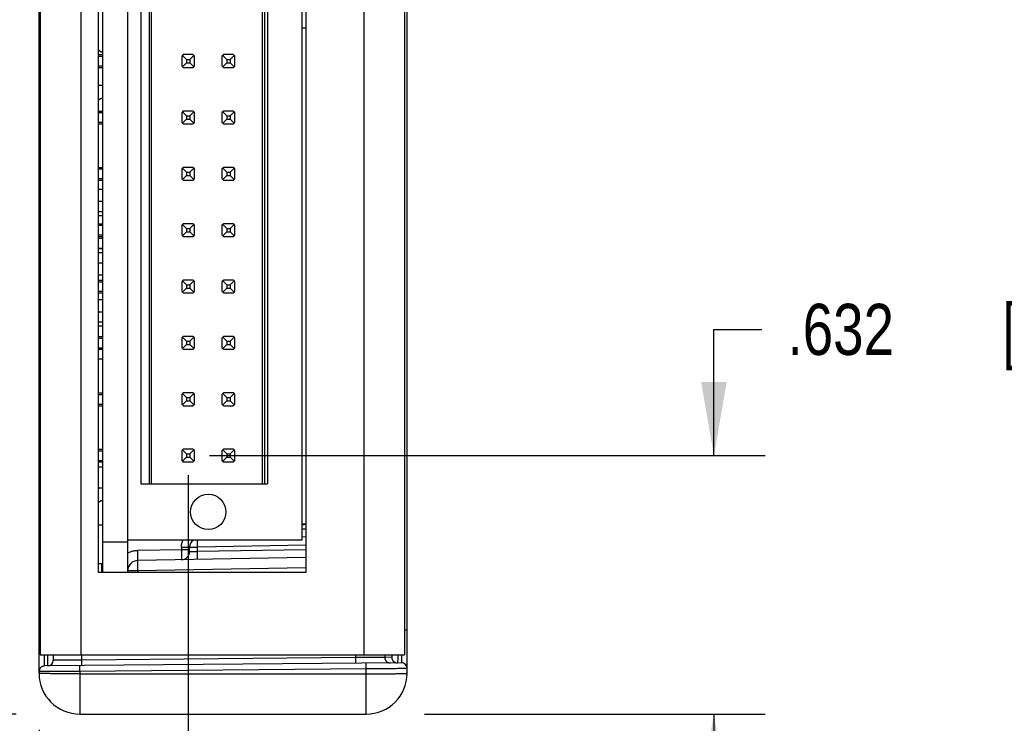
# Model space of a CAD drawing. Header units: inches. Extents: x 0.2 to 16.8, y 0.1 to 10.8.
# Tile 10 of 25: x 9 to 11.4, y 2.7 to 4.4. Entities that reach past the tile are written whole.
import ezdxf

# ---------------------------------------------------------------- set-up
doc = ezdxf.new("R2010")
doc.units = ezdxf.units.IN
doc.header["$LTSCALE"] = 0.935
doc.header["$MEASUREMENT"] = 0
doc.layers.get('0').update_dxf_attribs({"linetype": 'CONTINUOUS'})
doc.layers.add('DIMENSIONS', color=7, linetype='CONTINUOUS')
doc.styles.get("Standard").update_dxf_attribs({"font": 'txt', "width": 0.8})
doc.dimstyles.new('DIMSTYLE_1', dxfattribs={"dimtxt": 0.125, "dimasz": 0.18, "dimexe": 0.18, "dimexo": 0.0625, "dimgap": 0.09, "dimtad": 0, "dimtih": 1, "dimtoh": 1, "dimdec": 3, "dimzin": 4, "dimdsep": 46, "dimtxsty": 'STANDARD', "dimblk": '_FILLED', "dimblk1": '_FILLED', "dimblk2": '_FILLED', "dimcen": 0.09, "dimadec": 0, "dimazin": 0, "dimtp": 0.01, "dimtm": 0.01, "dimtfac": 1, "dimtdec": 3, "dimtofl": 0, "dimtmove": 0, "dimatfit": 3, "dimldrblk": '_FILLED', "dimfxl": 1, "dimtolj": 1, "dimtzin": 4, "dimarcsym": 0})

# ---------------------------------------------------------------- blocks, each defined once
blk = doc.blocks.new('_FILLED')
at = {"color": 0, "linetype": 'BYBLOCK'}
blk.add_solid([(0, 0), (-1, 0.174), (-1, -0.174)], dxfattribs=at)
blk = doc.blocks.new('*D1')
at = {"layer": 'DIMENSIONS', "color": 2, "linetype": 'CONTINUOUS'}
for p, q in [((9.0358, 6.1654), (8.1233, 6.1654)), ((8.2483, 6.1654), (8.2483, 4.6002)), ((8.2483, 2.6964), (8.2483, 4.3502)), ((8.9424, 2.6964), (8.1233, 2.6964))]:
    blk.add_line(p, q, dxfattribs=at)
at = {"layer": 'DIMENSIONS', "color": 2, "linetype": 'CONTINUOUS', "xscale": 0.18, "yscale": 0.18, "zscale": 0.18}
for p, rotation in [((8.2483, 6.1654), 90), ((8.2483, 2.6964), 270)]:
    blk.add_blockref('_FILLED', p, dxfattribs=dict(at, rotation=rotation))
at = {"layer": 'DIMENSIONS', "color": 2, "linetype": 'CONTINUOUS', "width": 0.8}
for s, p in [('3.469', (7.5858, 4.4127)), ('[', (8.2108, 4.4127)), ('88.11', (8.3108, 4.4127)), (']', (8.8108, 4.4127))]:
    blk.add_text(s, height=0.125, dxfattribs=at).set_placement(p)
blk = doc.blocks.new('*D4')
at = {"layer": 'DIMENSIONS', "color": 2, "linetype": 'CONTINUOUS'}
for p, q in [((9.3629, 3.2803), (9.3629, 1.8214)), ((8.9983, 2.6579), (8.9983, 1.8214)), ((8.9983, 1.9464), (7.8242, 1.9464)), ((9.3629, 1.9464), (9.7229, 1.9464))]:
    blk.add_line(p, q, dxfattribs=at)
at = {"layer": 'DIMENSIONS', "color": 2, "linetype": 'CONTINUOUS', "xscale": 0.18, "yscale": 0.18, "zscale": 0.18}
blk.add_blockref('_FILLED', (8.9983, 1.9464), dxfattribs=at)
at = {"layer": 'DIMENSIONS', "color": 2, "linetype": 'CONTINUOUS', "xscale": 0.18, "yscale": 0.18, "zscale": 0.18, "rotation": 180}
blk.add_blockref('_FILLED', (9.3629, 1.9464), dxfattribs=at)
at = {"layer": 'DIMENSIONS', "color": 2, "linetype": 'CONTINUOUS', "width": 0.8}
for s, p in [('.365', (6.6367, 1.8839)), ('[', (7.1617, 1.8839)), ('9.26', (7.2617, 1.8839)), (']', (7.6617, 1.8839))]:
    blk.add_text(s, height=0.125, dxfattribs=at).set_placement(p)
blk = doc.blocks.new('*D5')
at = {"layer": 'DIMENSIONS', "color": 2, "linetype": 'CONTINUOUS'}
for p, q in [((10.6483, 3.3285), (10.6483, 3.637)), ((10.6483, 3.637), (10.7658, 3.637)), ((9.4149, 3.3285), (10.7733, 3.3285)), ((9.9408, 2.6964), (10.7733, 2.6964)), ((10.6483, 2.6964), (10.6483, 2.3364))]:
    blk.add_line(p, q, dxfattribs=at)
at = {"layer": 'DIMENSIONS', "color": 2, "linetype": 'CONTINUOUS', "xscale": 0.18, "yscale": 0.18, "zscale": 0.18}
for p, rotation in [((10.6483, 3.3285), 270), ((10.6483, 2.6964), 90)]:
    blk.add_blockref('_FILLED', p, dxfattribs=dict(at, rotation=rotation))
at = {"layer": 'DIMENSIONS', "color": 2, "linetype": 'CONTINUOUS', "width": 0.8}
for s, p in [('[', (11.3533, 3.5745)), (']', (11.9533, 3.5745)), ('.632', (10.8283, 3.5745)), ('16.05', (11.4533, 3.5745))]:
    blk.add_text(s, height=0.125, dxfattribs=at).set_placement(p)

msp = doc.modelspace()

# ---------------------------------------------------------------- linework, layer by layer
at = {"color": 7, "linetype": 'CONTINUOUS'}
for p, q in [((8.9983, 2.7964), (8.9983, 6.0654)), ((9.8983, 2.7964), (9.8983, 6.0654)), ((9.0008, 6.0204), (9.0008, 2.8414)), ((9.1008, 6.0204), (9.1008, 2.8414)), ((9.7922, 6.0204), (9.7922, 2.8414)), ((9.8922, 6.0204), (9.8922, 2.8414)), ((9.1438, 3.0424), (9.1438, 5.8184)), ((9.1533, 5.8184), (9.1533, 3.0424)), ((9.2153, 3.0424), (9.2153, 5.8184)), ((9.6508, 5.8184), (9.6508, 3.0424)), ((9.6405, 5.7399), (9.6405, 3.1218)), ((9.2473, 5.6021), (9.2473, 3.2596)), ((9.2675, 5.6021), (9.2675, 3.2596)), ((9.2724, 5.6021), (9.2724, 3.2596)), ((9.544, 5.6021), (9.544, 3.2596)), ((9.5493, 5.6021), (9.5493, 3.2596)), ((9.5572, 5.6021), (9.5572, 3.2596)), ((9.6508, 4.3734), (9.6405, 4.3734)), ((9.1438, 4.3202), (9.1503, 4.3159)), ((9.1503, 4.3159), (9.1533, 4.3159)), ((9.1438, 4.3088), (9.1533, 4.3088)), ((9.1438, 4.3049), (9.1533, 4.3049)), ((9.3472, 4.3049), (9.3472, 4.2813)), ((9.359, 4.297), (9.349, 4.307)), ((9.349, 4.2791), (9.359, 4.2891)), ((9.3747, 4.3088), (9.3511, 4.3088)), ((9.359, 4.297), (9.3669, 4.297)), ((9.359, 4.297), (9.359, 4.2891)), ((9.359, 4.2891), (9.3669, 4.2891)), ((9.3669, 4.297), (9.3768, 4.307)), ((9.3669, 4.297), (9.3669, 4.2891)), ((9.3768, 4.2791), (9.3669, 4.2891)), ((9.3787, 4.2813), (9.3787, 4.3049)), ((9.4456, 4.3049), (9.4456, 4.2813)), ((9.4574, 4.297), (9.4474, 4.307)), ((9.4474, 4.2791), (9.4574, 4.2891)), ((9.4732, 4.3088), (9.4495, 4.3088)), ((9.4574, 4.297), (9.4653, 4.297)), ((9.4574, 4.297), (9.4574, 4.2891)), ((9.4574, 4.2891), (9.4653, 4.2891)), ((9.4653, 4.297), (9.4753, 4.307)), ((9.4653, 4.297), (9.4653, 4.2891)), ((9.4753, 4.2791), (9.4653, 4.2891)), ((9.4771, 4.2813), (9.4771, 4.3049)), ((9.1438, 4.2813), (9.1533, 4.2813)), ((9.1438, 4.2773), (9.1533, 4.2773)), ((9.3511, 4.2773), (9.3747, 4.2773)), ((9.4495, 4.2773), (9.4732, 4.2773)), ((9.1438, 4.2339), (9.1533, 4.2339)), ((9.1503, 4.2019), (9.1438, 4.1976)), ((9.1533, 4.2019), (9.1503, 4.2019)), ((9.1438, 4.171), (9.1533, 4.171)), ((9.1438, 4.1671), (9.1533, 4.1671)), ((9.3472, 4.1671), (9.3472, 4.1435)), ((9.359, 4.1592), (9.349, 4.1692)), ((9.3747, 4.171), (9.3511, 4.171)), ((9.3669, 4.1592), (9.3768, 4.1692)), ((9.3787, 4.1435), (9.3787, 4.1671)), ((9.4456, 4.1671), (9.4456, 4.1435)), ((9.4574, 4.1592), (9.4474, 4.1692)), ((9.4732, 4.171), (9.4495, 4.171)), ((9.4653, 4.1592), (9.4753, 4.1692)), ((9.4771, 4.1435), (9.4771, 4.1671)), ((9.1438, 4.1435), (9.1533, 4.1435)), ((9.349, 4.1414), (9.359, 4.1513)), ((9.359, 4.1592), (9.3669, 4.1592)), ((9.359, 4.1592), (9.359, 4.1513)), ((9.359, 4.1513), (9.3669, 4.1513)), ((9.3669, 4.1592), (9.3669, 4.1513)), ((9.3768, 4.1414), (9.3669, 4.1513)), ((9.4474, 4.1414), (9.4574, 4.1513)), ((9.4574, 4.1592), (9.4653, 4.1592)), ((9.4574, 4.1592), (9.4574, 4.1513)), ((9.4574, 4.1513), (9.4653, 4.1513)), ((9.4653, 4.1592), (9.4653, 4.1513)), ((9.4753, 4.1414), (9.4653, 4.1513)), ((9.1438, 4.1395), (9.1533, 4.1395)), ((9.3511, 4.1395), (9.3747, 4.1395)), ((9.4495, 4.1395), (9.4732, 4.1395)), ((9.1438, 4.0332), (9.1533, 4.0332)), ((9.1438, 4.0293), (9.1533, 4.0293)), ((9.3472, 4.0293), (9.3472, 4.0057)), ((9.359, 4.0214), (9.349, 4.0314)), ((9.3747, 4.0332), (9.3511, 4.0332)), ((9.359, 4.0214), (9.3669, 4.0214)), ((9.359, 4.0214), (9.359, 4.0135)), ((9.3669, 4.0214), (9.3768, 4.0314)), ((9.3669, 4.0214), (9.3669, 4.0135)), ((9.3787, 4.0057), (9.3787, 4.0293)), ((9.4456, 4.0293), (9.4456, 4.0057)), ((9.4574, 4.0214), (9.4474, 4.0314)), ((9.4732, 4.0332), (9.4495, 4.0332)), ((9.4574, 4.0214), (9.4653, 4.0214)), ((9.4574, 4.0214), (9.4574, 4.0135)), ((9.4653, 4.0214), (9.4753, 4.0314)), ((9.4653, 4.0214), (9.4653, 4.0135)), ((9.4771, 4.0057), (9.4771, 4.0293)), ((9.1438, 4.0057), (9.1533, 4.0057)), ((9.1438, 4.0017), (9.1533, 4.0017)), ((9.349, 4.0036), (9.359, 4.0135)), ((9.3511, 4.0017), (9.3747, 4.0017)), ((9.359, 4.0135), (9.3669, 4.0135)), ((9.3768, 4.0036), (9.3669, 4.0135)), ((9.4474, 4.0036), (9.4574, 4.0135)), ((9.4495, 4.0017), (9.4732, 4.0017)), ((9.4574, 4.0135), (9.4653, 4.0135)), ((9.4753, 4.0036), (9.4653, 4.0135)), ((9.1533, 3.9793), (9.1438, 3.9793)), ((9.1533, 3.9495), (9.1438, 3.9495)), ((9.1533, 3.9494), (9.1438, 3.9494)), ((9.1533, 3.9244), (9.1438, 3.9244)), ((9.1533, 3.9243), (9.1438, 3.9243)), ((9.1533, 3.9145), (9.1438, 3.9145)), ((9.1438, 3.8954), (9.1533, 3.8954)), ((9.1438, 3.8915), (9.1533, 3.8915)), ((9.3472, 3.8915), (9.3472, 3.8679)), ((9.359, 3.8836), (9.349, 3.8936)), ((9.349, 3.8658), (9.359, 3.8757)), ((9.3747, 3.8954), (9.3511, 3.8954)), ((9.359, 3.8836), (9.3669, 3.8836)), ((9.359, 3.8836), (9.359, 3.8757)), ((9.359, 3.8757), (9.3669, 3.8757)), ((9.3669, 3.8836), (9.3768, 3.8936)), ((9.3669, 3.8836), (9.3669, 3.8757)), ((9.3768, 3.8658), (9.3669, 3.8757)), ((9.3787, 3.8679), (9.3787, 3.8915)), ((9.4456, 3.8915), (9.4456, 3.8679)), ((9.4574, 3.8836), (9.4474, 3.8936)), ((9.4474, 3.8658), (9.4574, 3.8757)), ((9.4732, 3.8954), (9.4495, 3.8954)), ((9.4574, 3.8836), (9.4653, 3.8836)), ((9.4574, 3.8836), (9.4574, 3.8757)), ((9.4574, 3.8757), (9.4653, 3.8757)), ((9.4653, 3.8836), (9.4753, 3.8936)), ((9.4653, 3.8836), (9.4653, 3.8757)), ((9.4753, 3.8658), (9.4653, 3.8757)), ((9.4771, 3.8679), (9.4771, 3.8915)), ((9.1438, 3.8679), (9.1533, 3.8679)), ((9.1438, 3.8639), (9.1533, 3.8639)), ((9.1533, 3.8595), (9.1438, 3.8595)), ((9.1533, 3.8594), (9.1438, 3.8594)), ((9.3511, 3.8639), (9.3747, 3.8639)), ((9.4495, 3.8639), (9.4732, 3.8639)), ((9.1533, 3.8344), (9.1438, 3.8344)), ((9.1533, 3.8343), (9.1438, 3.8343)), ((9.1533, 3.8245), (9.1438, 3.8245)), ((9.1533, 3.7993), (9.1438, 3.7993)), ((9.1533, 3.7695), (9.1438, 3.7695)), ((9.1533, 3.7694), (9.1438, 3.7694)), ((9.1438, 3.7576), (9.1533, 3.7576)), ((9.359, 3.7458), (9.349, 3.7558)), ((9.3747, 3.7576), (9.3511, 3.7576)), ((9.3669, 3.7458), (9.3768, 3.7558)), ((9.4574, 3.7458), (9.4474, 3.7558)), ((9.4732, 3.7576), (9.4495, 3.7576)), ((9.4653, 3.7458), (9.4753, 3.7558)), ((9.1438, 3.7537), (9.1533, 3.7537)), ((9.3472, 3.7537), (9.3472, 3.7301)), ((9.349, 3.728), (9.359, 3.7379)), ((9.359, 3.7458), (9.3669, 3.7458)), ((9.359, 3.7458), (9.359, 3.7379)), ((9.359, 3.7379), (9.3669, 3.7379)), ((9.3669, 3.7458), (9.3669, 3.7379)), ((9.3768, 3.728), (9.3669, 3.7379)), ((9.3787, 3.7301), (9.3787, 3.7537)), ((9.4456, 3.7537), (9.4456, 3.7301)), ((9.4474, 3.728), (9.4574, 3.7379)), ((9.4574, 3.7458), (9.4653, 3.7458)), ((9.4574, 3.7458), (9.4574, 3.7379)), ((9.4574, 3.7379), (9.4653, 3.7379)), ((9.4653, 3.7458), (9.4653, 3.7379)), ((9.4753, 3.728), (9.4653, 3.7379)), ((9.4771, 3.7301), (9.4771, 3.7537)), ((9.1438, 3.7301), (9.1533, 3.7301)), ((9.1438, 3.7261), (9.1533, 3.7261)), ((9.1533, 3.7093), (9.1438, 3.7093)), ((9.3511, 3.7261), (9.3747, 3.7261)), ((9.4495, 3.7261), (9.4732, 3.7261)), ((9.1533, 3.6795), (9.1438, 3.6795)), ((9.1533, 3.6794), (9.1438, 3.6794)), ((9.1533, 3.6544), (9.1438, 3.6544)), ((9.1533, 3.6543), (9.1438, 3.6543)), ((9.1533, 3.6445), (9.1438, 3.6445)), ((9.1438, 3.6198), (9.1533, 3.6198)), ((9.1438, 3.6159), (9.1533, 3.6159)), ((9.3472, 3.6159), (9.3472, 3.5923)), ((9.359, 3.608), (9.349, 3.618)), ((9.3747, 3.6198), (9.3511, 3.6198)), ((9.3669, 3.608), (9.3768, 3.618)), ((9.3787, 3.5923), (9.3787, 3.6159)), ((9.4456, 3.6159), (9.4456, 3.5923)), ((9.4574, 3.608), (9.4474, 3.618)), ((9.4732, 3.6198), (9.4495, 3.6198)), ((9.4653, 3.608), (9.4753, 3.618)), ((9.4771, 3.5923), (9.4771, 3.6159)), ((9.1438, 3.5923), (9.1533, 3.5923)), ((9.1438, 3.5883), (9.1533, 3.5883)), ((9.349, 3.5902), (9.359, 3.6002)), ((9.3511, 3.5883), (9.3747, 3.5883)), ((9.359, 3.608), (9.3669, 3.608)), ((9.359, 3.608), (9.359, 3.6002)), ((9.359, 3.6002), (9.3669, 3.6002)), ((9.3669, 3.608), (9.3669, 3.6002)), ((9.3768, 3.5902), (9.3669, 3.6002)), ((9.4474, 3.5902), (9.4574, 3.6002)), ((9.4495, 3.5883), (9.4732, 3.5883)), ((9.4574, 3.608), (9.4653, 3.608)), ((9.4574, 3.608), (9.4574, 3.6002)), ((9.4574, 3.6002), (9.4653, 3.6002)), ((9.4653, 3.608), (9.4653, 3.6002)), ((9.4753, 3.5902), (9.4653, 3.6002)), ((9.1533, 3.5644), (9.1438, 3.5644)), ((9.1533, 3.5643), (9.1438, 3.5643)), ((9.1438, 3.482), (9.1533, 3.482)), ((9.1438, 3.4781), (9.1533, 3.4781)), ((9.3472, 3.4781), (9.3472, 3.4545)), ((9.359, 3.4702), (9.349, 3.4802)), ((9.3747, 3.482), (9.3511, 3.482)), ((9.359, 3.4702), (9.3669, 3.4702)), ((9.359, 3.4702), (9.359, 3.4624)), ((9.3669, 3.4702), (9.3768, 3.4802)), ((9.3669, 3.4702), (9.3669, 3.4624)), ((9.3787, 3.4545), (9.3787, 3.4781)), ((9.4456, 3.4781), (9.4456, 3.4545)), ((9.4574, 3.4702), (9.4474, 3.4802)), ((9.4732, 3.482), (9.4495, 3.482)), ((9.4574, 3.4702), (9.4653, 3.4702)), ((9.4574, 3.4702), (9.4574, 3.4624)), ((9.4653, 3.4702), (9.4753, 3.4802)), ((9.4653, 3.4702), (9.4653, 3.4624)), ((9.4771, 3.4545), (9.4771, 3.4781)), ((9.1438, 3.4545), (9.1533, 3.4545)), ((9.1438, 3.4505), (9.1533, 3.4505)), ((9.349, 3.4524), (9.359, 3.4624)), ((9.3511, 3.4505), (9.3747, 3.4505)), ((9.359, 3.4624), (9.3669, 3.4624)), ((9.3768, 3.4524), (9.3669, 3.4624)), ((9.4474, 3.4524), (9.4574, 3.4624)), ((9.4495, 3.4505), (9.4732, 3.4505)), ((9.4574, 3.4624), (9.4653, 3.4624)), ((9.4753, 3.4524), (9.4653, 3.4624)), ((9.1438, 3.3442), (9.1533, 3.3442)), ((9.1438, 3.3403), (9.1533, 3.3403)), ((9.3472, 3.3403), (9.3472, 3.3167)), ((9.359, 3.3324), (9.349, 3.3424)), ((9.349, 3.3146), (9.359, 3.3246)), ((9.3747, 3.3442), (9.3511, 3.3442)), ((9.359, 3.3324), (9.3669, 3.3324)), ((9.359, 3.3324), (9.359, 3.3246)), ((9.359, 3.3246), (9.3669, 3.3246)), ((9.3669, 3.3324), (9.3768, 3.3424)), ((9.3669, 3.3324), (9.3669, 3.3246)), ((9.3768, 3.3146), (9.3669, 3.3246)), ((9.3787, 3.3167), (9.3787, 3.3403)), ((9.4456, 3.3403), (9.4456, 3.3167)), ((9.4574, 3.3324), (9.4474, 3.3424)), ((9.4474, 3.3146), (9.4574, 3.3246)), ((9.4732, 3.3442), (9.4495, 3.3442)), ((9.4574, 3.3324), (9.4653, 3.3324)), ((9.4574, 3.3324), (9.4574, 3.3246)), ((9.4574, 3.3246), (9.4653, 3.3246)), ((9.4653, 3.3324), (9.4753, 3.3424)), ((9.4653, 3.3324), (9.4653, 3.3246)), ((9.4753, 3.3146), (9.4653, 3.3246)), ((9.4771, 3.3167), (9.4771, 3.3403)), ((9.1438, 3.3167), (9.1533, 3.3167)), ((9.1438, 3.3128), (9.1533, 3.3128)), ((9.1533, 3.2999), (9.1438, 3.2999)), ((9.3511, 3.3128), (9.3747, 3.3128)), ((9.4495, 3.3128), (9.4732, 3.3128)), ((9.1438, 3.2499), (9.1533, 3.2499)), ((9.2473, 3.2596), (9.5572, 3.2596)), ((9.1503, 3.2179), (9.1438, 3.2136)), ((9.1533, 3.2179), (9.1503, 3.2179)), ((9.1438, 3.1594), (9.1533, 3.1594)), ((9.6508, 3.1604), (9.6405, 3.1604)), ((9.6405, 3.1492), (9.6508, 3.1494)), ((9.6508, 3.1294), (9.6405, 3.1292)), ((9.1533, 3.1179), (9.2153, 3.1179)), ((9.6405, 3.1218), (9.2153, 3.1218)), ((9.6508, 3.1094), (9.3859, 3.1048)), ((9.2396, 3.0968), (9.3465, 3.0987)), ((9.3465, 3.1048), (9.3859, 3.1048)), ((9.3465, 3.1048), (9.3465, 3.0987)), ((9.3465, 3.0987), (9.3663, 3.0987)), ((9.3663, 3.0937), (9.3663, 3.1048)), ((9.3859, 3.0944), (9.3859, 3.1048)), ((9.3859, 3.0944), (9.6508, 3.099)), ((9.1438, 3.0644), (9.1508, 3.0644)), ((9.1508, 3.0644), (9.1508, 3.0424)), ((9.6508, 3.079), (9.2398, 3.0718)), ((9.0008, 3.0353), (8.9983, 3.0353)), ((9.6508, 3.0424), (9.1438, 3.0424)), ((9.2398, 3.0469), (9.2153, 3.0469)), ((9.6508, 3.054), (9.2398, 3.0469)), ((9.2398, 3.0469), (9.2398, 3.0424)), ((8.9983, 2.9046), (9.0008, 2.9046)), ((8.9983, 2.894), (9.0008, 2.894)), ((9.8983, 2.9016), (9.8922, 2.9016)), ((9.0008, 2.8414), (9.8922, 2.8414)), ((9.0333, 2.8414), (9.0333, 2.8278)), ((9.1021, 2.8414), (9.1021, 2.8286)), ((9.7722, 2.8414), (9.7722, 2.8344)), ((9.8434, 2.8414), (9.8434, 2.8351)), ((9.8844, 2.8216), (9.0119, 2.814)), ((9.7722, 2.8344), (9.1021, 2.8286)), ((9.7983, 2.8068), (9.7982, 2.8208)), ((9.8605, 2.8353), (9.8434, 2.8351)), ((9.0983, 2.8007), (9.0982, 2.8147)), ((9.7983, 2.8068), (9.0983, 2.8007)), ((9.0983, 2.8007), (9.0983, 2.6964)), ((9.0983, 2.7947), (9.7983, 2.7947)), ((9.7983, 2.6964), (9.7983, 2.8068)), ((9.0983, 2.6964), (9.7983, 2.6964))]:
    msp.add_line(p, q, dxfattribs=at)
msp.add_circle((9.4121, 3.1907), 0.0433, dxfattribs=at)
for centre, radius, start, end in [((9.3629, 4.2931), 0.0197, 126.8699, 143.1301), ((9.3629, 4.2931), 0.0197, 36.8699, 53.1301), ((9.4613, 4.2931), 0.0197, 126.8699, 143.1301), ((9.4613, 4.2931), 0.0197, 36.8699, 53.1301), ((9.3629, 4.2931), 0.0197, 216.8699, 233.1301), ((9.3629, 4.2931), 0.0197, 306.8699, 323.1301), ((9.4613, 4.2931), 0.0197, 216.8699, 233.1301), ((9.4613, 4.2931), 0.0197, 306.8699, 323.1301), ((9.3629, 4.1553), 0.0197, 126.8699, 143.1301), ((9.3629, 4.1553), 0.0197, 36.8699, 53.1301), ((9.4613, 4.1553), 0.0197, 126.8699, 143.1301), ((9.4613, 4.1553), 0.0197, 36.8699, 53.1301), ((9.3629, 4.1553), 0.0197, 216.8699, 233.1301), ((9.3629, 4.1553), 0.0197, 306.8699, 323.1301), ((9.4613, 4.1553), 0.0197, 216.8699, 233.1301), ((9.4613, 4.1553), 0.0197, 306.8699, 323.1301), ((9.3629, 4.0175), 0.0197, 126.8699, 143.1301), ((9.3629, 4.0175), 0.0197, 36.8699, 53.1301), ((9.4613, 4.0175), 0.0197, 126.8699, 143.1301), ((9.4613, 4.0175), 0.0197, 36.8699, 53.1301), ((9.3629, 4.0175), 0.0197, 216.8699, 233.1301), ((9.3629, 4.0175), 0.0197, 306.8699, 323.1301), ((9.4613, 4.0175), 0.0197, 216.8699, 233.1301), ((9.4613, 4.0175), 0.0197, 306.8699, 323.1301), ((9.3629, 3.8797), 0.0197, 126.8699, 143.1301), ((9.3629, 3.8797), 0.0197, 36.8699, 53.1301), ((9.4613, 3.8797), 0.0197, 126.8699, 143.1301), ((9.4613, 3.8797), 0.0197, 36.8699, 53.1301), ((9.3629, 3.8797), 0.0197, 216.8699, 233.1301), ((9.3629, 3.8797), 0.0197, 306.8699, 323.1301), ((9.4613, 3.8797), 0.0197, 216.8699, 233.1301), ((9.4613, 3.8797), 0.0197, 306.8699, 323.1301), ((9.3629, 3.7419), 0.0197, 126.8699, 143.1301), ((9.3629, 3.7419), 0.0197, 36.8699, 53.1301), ((9.4613, 3.7419), 0.0197, 126.8699, 143.1301), ((9.4613, 3.7419), 0.0197, 36.8699, 53.1301), ((9.3629, 3.7419), 0.0197, 216.8699, 233.1301), ((9.3629, 3.7419), 0.0197, 306.8699, 323.1301), ((9.4613, 3.7419), 0.0197, 216.8699, 233.1301), ((9.4613, 3.7419), 0.0197, 306.8699, 323.1301), ((9.3629, 3.6041), 0.0197, 126.8699, 143.1301), ((9.3629, 3.6041), 0.0197, 36.8699, 53.1301), ((9.4613, 3.6041), 0.0197, 126.8699, 143.1301), ((9.4613, 3.6041), 0.0197, 36.8699, 53.1301), ((9.3629, 3.6041), 0.0197, 216.8699, 233.1301), ((9.3629, 3.6041), 0.0197, 306.8699, 323.1301), ((9.4613, 3.6041), 0.0197, 216.8699, 233.1301), ((9.4613, 3.6041), 0.0197, 306.8699, 323.1301), ((9.3629, 3.4663), 0.0197, 126.8699, 143.1301), ((9.3629, 3.4663), 0.0197, 36.8699, 53.1301), ((9.4613, 3.4663), 0.0197, 126.8699, 143.1301), ((9.4613, 3.4663), 0.0197, 36.8699, 53.1301), ((9.3629, 3.4663), 0.0197, 216.8699, 233.1301), ((9.3629, 3.4663), 0.0197, 306.8699, 323.1301), ((9.4613, 3.4663), 0.0197, 216.8699, 233.1301), ((9.4613, 3.4663), 0.0197, 306.8699, 323.1301), ((9.3629, 3.3285), 0.0197, 126.8699, 143.1301), ((9.3629, 3.3285), 0.0197, 36.8699, 53.1301), ((9.4613, 3.3285), 0.0197, 126.8699, 143.1301), ((9.4613, 3.3285), 0.0197, 36.8699, 53.1301), ((9.3629, 3.3285), 0.0197, 216.8699, 233.1301), ((9.3629, 3.3285), 0.0197, 306.8699, 323.1301), ((9.4613, 3.3285), 0.0197, 216.8699, 233.1301), ((9.4613, 3.3285), 0.0197, 306.8699, 323.1301), ((9.6378, 3.2224), 0.063, 272.4549, 280.2222), ((9.3863, 3.1048), 0.02, 121.3857, 180), ((9.3463, 3.0937), 0.02, 271, 360), ((9.2403, 3.0469), 0.025, 91, 180), ((9.0183, 2.9452), 0.02, 151.167, 180), ((9.0195, 2.8278), 0.0138, 270.5, 360), ((9.8845, 2.8078), 0.0138, 0, 90.5), ((9.0121, 2.8002), 0.0138, 90.5, 180), ((9.0983, 2.7964), 0.1, 180, 270), ((9.7983, 2.7964), 0.1, 270, 360)]:
    msp.add_arc(centre, radius, start, end, dxfattribs=at)
for points, knots in [([(9.3465, 3.1048), (9.3465, 3.1061), (9.3466, 3.1086), (9.3471, 3.1125), (9.3481, 3.1163), (9.3492, 3.1194), (9.35, 3.1212), (9.3503, 3.1218)], [0, 0, 0, 0, 0.21913, 0.439368, 0.66005, 0.880563, 1, 1, 1, 1]), ([(9.3859, 3.1048), (9.3859, 3.1055), (9.3859, 3.107), (9.3859, 3.1092), (9.3858, 3.1114), (9.3858, 3.1134), (9.3858, 3.1154), (9.3858, 3.1172), (9.3858, 3.1189), (9.3858, 3.1204), (9.3858, 3.1213), (9.3858, 3.1218), (9.3858, 3.1218)], [0, 0, 0, 0, 0.131672, 0.261782, 0.38862, 0.510522, 0.6259, 0.733272, 0.831325, 0.918939, 0.995109, 1, 1, 1, 1]), ([(9.2153, 3.09), (9.2161, 3.0905), (9.2182, 3.0917), (9.2218, 3.0933), (9.2261, 3.0948), (9.2306, 3.0959), (9.2351, 3.0966), (9.2381, 3.0968), (9.2396, 3.0968)], [0, 0, 0, 0, 0.107921, 0.286648, 0.465616, 0.644475, 0.822755, 1, 1, 1, 1]), ([(9.2398, 3.0718), (9.2399, 3.0718), (9.2398, 3.0722), (9.2399, 3.0725), (9.2399, 3.0734), (9.2399, 3.0744), (9.2399, 3.0758), (9.2399, 3.0774), (9.2399, 3.0792), (9.2399, 3.0813), (9.2398, 3.0836), (9.2398, 3.086), (9.2398, 3.0886), (9.2397, 3.0913), (9.2397, 3.0941), (9.2396, 3.0959), (9.2396, 3.0968)], [0, 0, 0, 0, 0.006362, 0.025168, 0.056221, 0.099137, 0.153378, 0.218265, 0.29298, 0.376586, 0.468031, 0.566166, 0.669757, 0.777502, 0.888046, 1, 1, 1, 1]), ([(9.3465, 3.0987), (9.3465, 3.0978), (9.3465, 3.0959), (9.3465, 3.0932), (9.3466, 3.0905), (9.3466, 3.0879), (9.3466, 3.0855), (9.3466, 3.0832), (9.3467, 3.0811), (9.3467, 3.0792), (9.3467, 3.0776), (9.3467, 3.0763), (9.3467, 3.0752), (9.3467, 3.0744), (9.3466, 3.074), (9.3467, 3.0737), (9.3466, 3.0737)], [0, 0, 0, 0, 0.111966, 0.222511, 0.330252, 0.43384, 0.531982, 0.623438, 0.707046, 0.781762, 0.846655, 0.900899, 0.943812, 0.974861, 0.993661, 1, 1, 1, 1]), ([(9.3663, 3.0937), (9.3663, 3.0937), (9.3665, 3.0937), (9.3669, 3.0937), (9.3676, 3.0938), (9.3686, 3.0938), (9.3698, 3.0938), (9.3713, 3.0939), (9.3729, 3.0939), (9.3748, 3.094), (9.3768, 3.0941), (9.379, 3.0942), (9.3812, 3.0942), (9.3836, 3.0943), (9.3851, 3.0944), (9.3859, 3.0944)], [0, 0, 0, 0, 0.007252, 0.02891, 0.064671, 0.114024, 0.17626, 0.250484, 0.335639, 0.430518, 0.53378, 0.643959, 0.759492, 0.878737, 1, 1, 1, 1]), ([(9.3859, 3.0744), (9.386, 3.0744), (9.386, 3.0747), (9.386, 3.0749), (9.386, 3.0756), (9.3861, 3.0764), (9.3861, 3.0775), (9.3861, 3.0788), (9.3861, 3.0803), (9.3861, 3.082), (9.3861, 3.0838), (9.3861, 3.0858), (9.386, 3.0878), (9.386, 3.09), (9.386, 3.0922), (9.3859, 3.0936), (9.3859, 3.0944)], [0, 0, 0, 0, 0.00658, 0.025451, 0.056532, 0.099457, 0.153694, 0.218565, 0.293257, 0.376833, 0.468244, 0.566339, 0.669889, 0.77759, 0.88809, 1, 1, 1, 1]), ([(9.2398, 3.0469), (9.2398, 3.0478), (9.2398, 3.0496), (9.2398, 3.0523), (9.2397, 3.055), (9.2397, 3.0576), (9.2397, 3.06), (9.2397, 3.0623), (9.2397, 3.0644), (9.2397, 3.0663), (9.2397, 3.0679), (9.2397, 3.0693), (9.2397, 3.0703), (9.2397, 3.0712), (9.2398, 3.0715), (9.2398, 3.0718), (9.2398, 3.0718)], [0, 0, 0, 0, 0.110671, 0.219964, 0.327045, 0.430689, 0.529343, 0.621298, 0.705206, 0.780181, 0.845362, 0.899918, 0.943122, 0.974407, 0.993389, 1, 1, 1, 1]), ([(9.0008, 2.9477), (9.0007, 2.9476), (9.0004, 2.9473), (8.9999, 2.9466), (8.9993, 2.9458), (8.9988, 2.9449), (8.9985, 2.944), (8.9983, 2.943), (8.9983, 2.9424), (8.9983, 2.9421)], [0, 0, 0, 0, 0.048991, 0.218338, 0.382197, 0.541228, 0.69642, 0.848916, 1, 1, 1, 1]), ([(8.9984, 2.9474), (8.9984, 2.9473), (8.9983, 2.9466), (8.9983, 2.9458), (8.9983, 2.9452)], [0, 0, 0, 0, 0.095345, 1, 1, 1, 1]), ([(8.9988, 2.9495), (8.9987, 2.9493), (8.9986, 2.9489), (8.9986, 2.9484), (8.9985, 2.9481)], [0, 0, 0, 0, 0.285072, 1, 1, 1, 1]), ([(8.9993, 2.9513), (8.9992, 2.9512), (8.9991, 2.9509), (8.9991, 2.9507), (8.999, 2.9505)], [0, 0, 0, 0, 0.461156, 1, 1, 1, 1]), ([(9.0008, 2.9546), (9.0007, 2.9545), (9.0004, 2.9539), (8.9998, 2.9528), (8.9994, 2.9518), (8.9993, 2.9513)], [0, 0, 0, 0, 0.075892, 0.589219, 1, 1, 1, 1]), ([(8.9983, 2.9302), (8.9983, 2.9306), (8.9984, 2.9314), (8.9987, 2.9327), (8.9993, 2.9339), (9, 2.9349), (9.0005, 2.9355), (9.0008, 2.9357)], [0, 0, 0, 0, 0.201654, 0.406599, 0.617763, 0.83743, 1, 1, 1, 1]), ([(9.0119, 2.814), (9.0118, 2.814), (9.012, 2.8146), (9.0118, 2.8152), (9.0119, 2.8167), (9.0119, 2.8185), (9.0119, 2.8209), (9.0118, 2.8238), (9.0118, 2.8272), (9.0118, 2.831), (9.0118, 2.8353), (9.0118, 2.8388), (9.0118, 2.8409), (9.0118, 2.8414)], [0, 0, 0, 0, 0.009986, 0.039812, 0.089273, 0.158016, 0.24557, 0.35135, 0.474654, 0.614655, 0.7704, 0.940821, 1, 1, 1, 1]), ([(9.0196, 2.8141), (9.0197, 2.8141), (9.0195, 2.8146), (9.0197, 2.8152), (9.0196, 2.8167), (9.0197, 2.8185), (9.0197, 2.821), (9.0197, 2.8239), (9.0197, 2.8272), (9.0197, 2.8311), (9.0198, 2.8353), (9.0198, 2.8388), (9.0198, 2.8409), (9.0198, 2.8414)], [0, 0, 0, 0, 0.010021, 0.039936, 0.089553, 0.158536, 0.246411, 0.35258, 0.476316, 0.616772, 0.772988, 0.943898, 1, 1, 1, 1]), ([(9.8615, 2.8414), (9.8614, 2.8407), (9.8613, 2.8394), (9.8611, 2.8377), (9.8609, 2.8364), (9.8608, 2.8357), (9.8606, 2.8353), (9.8605, 2.8353)], [0, 0, 0, 0, 0.340637, 0.62066, 0.823492, 0.948384, 1, 1, 1, 1]), ([(9.8757, 2.8414), (9.8757, 2.8404), (9.8756, 2.8381), (9.8755, 2.8347), (9.8754, 2.8313), (9.8752, 2.8284), (9.8751, 2.826), (9.8749, 2.8242), (9.8748, 2.8227), (9.8746, 2.822), (9.8745, 2.8215), (9.8744, 2.8215)], [0, 0, 0, 0, 0.150871, 0.343279, 0.512826, 0.658352, 0.778876, 0.873614, 0.942011, 0.983825, 1, 1, 1, 1]), ([(9.8846, 2.8414), (9.8846, 2.8404), (9.8846, 2.8382), (9.8845, 2.8348), (9.8845, 2.8314), (9.8845, 2.8285), (9.8845, 2.8261), (9.8844, 2.8243), (9.8845, 2.8228), (9.8843, 2.8222), (9.8845, 2.8216), (9.8844, 2.8216)], [0, 0, 0, 0, 0.148003, 0.34203, 0.512959, 0.659619, 0.781008, 0.876297, 0.944834, 0.986156, 1, 1, 1, 1]), ([(9.1021, 2.8286), (9.1, 2.8285), (9.096, 2.8285), (9.0901, 2.8284), (9.0842, 2.8284), (9.0785, 2.8283), (9.073, 2.8282), (9.0677, 2.8282), (9.0626, 2.8281), (9.0579, 2.8281), (9.0535, 2.828), (9.0494, 2.828), (9.0458, 2.828), (9.0426, 2.8279), (9.0399, 2.8279), (9.0376, 2.8279), (9.0358, 2.8279), (9.0345, 2.8278), (9.0337, 2.8278), (9.0334, 2.8278), (9.0333, 2.8278)], [0, 0, 0, 0, 0.087706, 0.174614, 0.260076, 0.343455, 0.424133, 0.501511, 0.575016, 0.644103, 0.708261, 0.767015, 0.81993, 0.866614, 0.906723, 0.939957, 0.966072, 0.98487, 0.99621, 1, 1, 1, 1]), ([(9.1021, 2.8286), (9.1021, 2.828), (9.1021, 2.8268), (9.1021, 2.825), (9.1021, 2.8233), (9.1021, 2.8217), (9.1021, 2.8202), (9.1021, 2.8189), (9.1021, 2.8177), (9.102, 2.8167), (9.102, 2.8159), (9.102, 2.8153), (9.102, 2.815), (9.102, 2.8148), (9.1019, 2.8148)], [0, 0, 0, 0, 0.13046, 0.258686, 0.382485, 0.499741, 0.608449, 0.706749, 0.792963, 0.865617, 0.923473, 0.96555, 0.991152, 1, 1, 1, 1]), ([(9.7722, 2.8344), (9.7722, 2.8338), (9.7723, 2.8326), (9.7723, 2.8309), (9.7723, 2.8292), (9.7723, 2.8276), (9.7723, 2.8261), (9.7723, 2.8247), (9.7722, 2.8235), (9.7722, 2.8225), (9.7722, 2.8218), (9.7722, 2.8211), (9.7721, 2.8209), (9.7722, 2.8206), (9.7721, 2.8206)], [0, 0, 0, 0, 0.13046, 0.258686, 0.382485, 0.499741, 0.608449, 0.706749, 0.792963, 0.865617, 0.923473, 0.96555, 0.991152, 1, 1, 1, 1]), ([(9.8434, 2.8351), (9.8433, 2.8351), (9.8428, 2.8351), (9.8418, 2.8351), (9.8403, 2.8351), (9.8383, 2.8351), (9.8358, 2.8351), (9.8329, 2.835), (9.8295, 2.835), (9.8257, 2.835), (9.8215, 2.8349), (9.817, 2.8349), (9.8121, 2.8348), (9.807, 2.8348), (9.8016, 2.8347), (9.7959, 2.8346), (9.7902, 2.8346), (9.7843, 2.8345), (9.7783, 2.8345), (9.7743, 2.8344), (9.7722, 2.8344)], [0, 0, 0, 0, 0.006622, 0.020518, 0.041579, 0.069647, 0.104509, 0.145905, 0.193524, 0.24701, 0.305967, 0.369954, 0.438498, 0.511089, 0.58719, 0.666237, 0.747648, 0.830823, 0.915149, 1, 1, 1, 1]), ([(9.8434, 2.8351), (9.8434, 2.8346), (9.8435, 2.8335), (9.8438, 2.8318), (9.8443, 2.8302), (9.845, 2.8287), (9.8459, 2.8273), (9.8469, 2.8259), (9.8481, 2.8248), (9.8494, 2.8237), (9.8509, 2.8229), (9.8524, 2.8222), (9.854, 2.8217), (9.8556, 2.8214), (9.8568, 2.8214), (9.8573, 2.8214)], [0, 0, 0, 0, 0.076946, 0.153891, 0.230834, 0.307772, 0.384706, 0.461635, 0.538558, 0.615476, 0.692388, 0.769296, 0.846199, 0.9231, 1, 1, 1, 1]), ([(9.8605, 2.8353), (9.8605, 2.8347), (9.8606, 2.8336), (9.8609, 2.832), (9.8614, 2.8304), (9.8621, 2.8288), (9.8629, 2.8274), (9.864, 2.8261), (9.8652, 2.8249), (9.8665, 2.8239), (9.8679, 2.823), (9.8695, 2.8223), (9.8711, 2.8219), (9.8727, 2.8216), (9.8738, 2.8215), (9.8744, 2.8215)], [0, 0, 0, 0, 0.076946, 0.153891, 0.230834, 0.307772, 0.384706, 0.461635, 0.538558, 0.615476, 0.692388, 0.769296, 0.846199, 0.9231, 1, 1, 1, 1]), ([(9.0983, 2.8007), (9.0957, 2.8007), (9.0905, 2.8007), (9.0827, 2.8006), (9.075, 2.8006), (9.0674, 2.8005), (9.0601, 2.8005), (9.053, 2.8004), (9.0461, 2.8004), (9.0396, 2.8003), (9.0335, 2.8003), (9.0277, 2.8003), (9.0224, 2.8002), (9.0175, 2.8002), (9.0132, 2.8002), (9.0094, 2.8002), (9.0061, 2.8002), (9.0034, 2.8002), (9.0013, 2.8002), (8.9996, 2.8001), (8.9989, 2.8003), (8.9983, 2.8001), (8.9983, 2.8002)], [0, 0, 0, 0, 0.078452, 0.156421, 0.233427, 0.308996, 0.38266, 0.453966, 0.522474, 0.587762, 0.649426, 0.707087, 0.760389, 0.809003, 0.852628, 0.890997, 0.923871, 0.95105, 0.972364, 0.987683, 0.996913, 1, 1, 1, 1]), ([(9.0983, 2.7947), (9.0957, 2.7947), (9.0905, 2.7947), (9.0827, 2.7947), (9.075, 2.7947), (9.0674, 2.7948), (9.0601, 2.7948), (9.053, 2.7949), (9.0461, 2.7949), (9.0396, 2.795), (9.0335, 2.7951), (9.0277, 2.7952), (9.0224, 2.7953), (9.0175, 2.7954), (9.0132, 2.7955), (9.0094, 2.7956), (9.0061, 2.7957), (9.0034, 2.7959), (9.0013, 2.796), (8.9996, 2.7961), (8.9989, 2.7963), (8.9983, 2.7963), (8.9983, 2.7964)], [0, 0, 0, 0, 0.07841, 0.156337, 0.2333, 0.308825, 0.382447, 0.453712, 0.522181, 0.587431, 0.649061, 0.706691, 0.759967, 0.808559, 0.85217, 0.890531, 0.923407, 0.950598, 0.971938, 0.987306, 0.996629, 1, 1, 1, 1]), ([(9.8983, 2.8078), (9.8983, 2.8077), (9.8976, 2.8079), (9.8969, 2.8077), (9.8953, 2.8078), (9.8932, 2.8077), (9.8905, 2.8077), (9.8872, 2.8076), (9.8834, 2.8076), (9.879, 2.8075), (9.8742, 2.8075), (9.8688, 2.8074), (9.8631, 2.8074), (9.8569, 2.8073), (9.8504, 2.8073), (9.8436, 2.8072), (9.8365, 2.8071), (9.8291, 2.8071), (9.8216, 2.807), (9.8139, 2.8069), (9.8061, 2.8069), (9.8009, 2.8068), (9.7983, 2.8068)], [0, 0, 0, 0, 0.00309, 0.012324, 0.027647, 0.048964, 0.076145, 0.109022, 0.147391, 0.191016, 0.239629, 0.292928, 0.350586, 0.412247, 0.477531, 0.546035, 0.617339, 0.691001, 0.766568, 0.843575, 0.921546, 1, 1, 1, 1]), ([(9.7983, 2.7947), (9.8009, 2.7947), (9.8061, 2.7947), (9.8138, 2.7947), (9.8215, 2.7947), (9.829, 2.7948), (9.8364, 2.7948), (9.8435, 2.7949), (9.8504, 2.7949), (9.8569, 2.795), (9.863, 2.7951), (9.8688, 2.7952), (9.8741, 2.7953), (9.879, 2.7954), (9.8833, 2.7955), (9.8872, 2.7956), (9.8905, 2.7957), (9.8932, 2.7959), (9.8953, 2.796), (9.8969, 2.7961), (9.8977, 2.7963), (9.8983, 2.7963), (9.8983, 2.7964)], [0, 0, 0, 0, 0.077989, 0.155529, 0.23227, 0.307772, 0.381515, 0.452911, 0.521447, 0.586758, 0.648463, 0.70618, 0.759549, 0.808227, 0.85191, 0.890336, 0.923269, 0.950508, 0.971888, 0.987284, 0.996624, 1, 1, 1, 1])]:
    msp.add_open_spline(points, degree=3, knots=knots, dxfattribs=at)
for points in [[(8.9985, 2.9481), (8.9985, 2.9479), (8.9984, 2.9476), (8.9984, 2.9474)], [(8.999, 2.9505), (8.9989, 2.9502), (8.9988, 2.9498), (8.9988, 2.9495)]]:
    msp.add_open_spline(points, degree=3, dxfattribs=at)

# ---------------------------------------------------------------- dimensions: what is measured, and where the dimension line sits
at = {"layer": 'DIMENSIONS', "color": 2, "linetype": 'CONTINUOUS'}
for base, p1, p2, picture, middle in [((8.2483, 6.1654), (8.9424, 2.6964), (9.0358, 6.1654), '*D1', (8.2483, 4.4752)), ((10.6483, 3.3285), (9.9408, 2.6964), (9.4149, 3.3285), '*D5', (11.4408, 3.637))]:
    dim = msp.add_linear_dim(base=base, p1=p1, p2=p2, angle=90, dimstyle='DIMSTYLE_1', dxfattribs=at)
    dim.commit()
    dim.dimension.update_dxf_attribs({"geometry": picture, "text_midpoint": middle, "dimtype": 160})
dim = msp.add_linear_dim(base=(9.3629, 1.9464), p1=(8.9983, 2.6579), p2=(9.3629, 3.2803), dimstyle='DIMSTYLE_1', dxfattribs=at)
dim.commit()
dim.dimension.update_dxf_attribs({"geometry": '*D4', "text_midpoint": (7.1992, 1.9464), "dimtype": 160})

doc.saveas('drawing.dxf')
